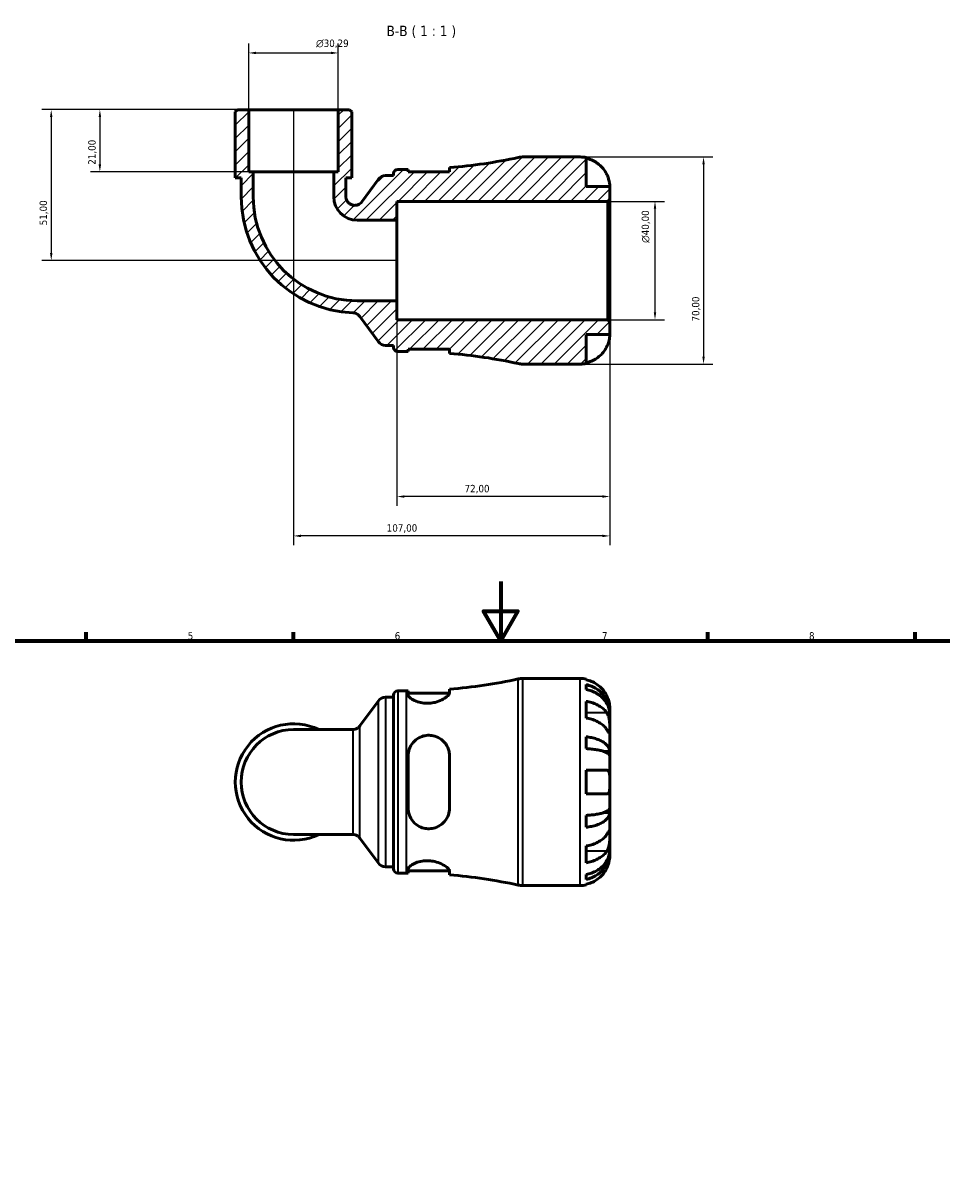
# Model space of a CAD drawing. Header units: millimetres. Extents: x 0 to 902, y 0 to 783.
# Tile 4 of 6: x 259 to 570, y 391 to 783. Entities that reach past the tile are written whole.
import ezdxf

# ---------------------------------------------------------------- set-up
doc = ezdxf.new("R2010")
doc.units = ezdxf.units.MM
for name, color, linetype, lineweight in [('Border (ISO)', 7, 'Continuous', 70), ('Dimension (ISO)', 7, 'Continuous', 25), ('Hatch (ISO)', 7, 'Continuous', 18), ('Symbol (ISO)', 7, 'Continuous', 25), ('Visible (ISO)', 7, 'Continuous', 50), ('Visible Narrow (ISO)', 7, 'Continuous', 35)]:
    doc.layers.add(name, color=color, linetype=linetype, lineweight=lineweight)
doc.styles.add('Label Text (ISO)', font='tahoma.ttf')
doc.styles.add('Note Text (ISO)', font='tahoma.ttf')
doc.dimstyles.new('Default (ISO)', dxfattribs={"dimtxt": 2.5, "dimasz": 2.5, "dimexe": 3.175, "dimexo": 0, "dimgap": 0.762, "dimtad": 1, "dimrnd": 1e-08, "dimzin": 0, "dimtxsty": 'Note Text (ISO)', "dimcen": 0.09, "dimdle": 10, "dimclrd": 256, "dimclre": 256, "dimclrt": 232, "dimazin": 0, "dimtfac": 1.40208, "dimtmove": 0, "dimatfit": 3, "dimfxl": 1, "dimtolj": 1, "dimtzin": 0, "dimlwd": -1, "dimlwe": -1, "dimarcsym": 0})

# ---------------------------------------------------------------- blocks, each defined once
blk = doc.blocks.new('Borders Default Border')
at = {"layer": 'Border (ISO)'}
for p, q in [((280.33, 574), (280.33, 576.9)), ((350.42, 574), (350.42, 576.9)), ((490.58, 574), (490.58, 576.9)), ((560.67, 574), (560.67, 576.9))]:
    blk.add_line(p, q, dxfattribs=at)
at = {"layer": 'Border (ISO)', "flags": 128}
for points in [[(420.5, 594), (420.5, 574), (414.73, 584), (426.27, 584), (420.5, 574)], [(20, 20), (20, 574), (821, 574), (821, 20), (20, 20)]]:
    blk.add_lwpolyline(points, dxfattribs=at)
at = {"layer": 'Border (ISO)', "color": 232, "true_color": 0xca0064, "char_height": 2.5, "attachment_point": 7, "style": 'Note Text (ISO)'}
for s, insert in [('5', (314.64, 574.35)), ('6', (384.66, 574.35)), ('7', (454.77, 574.4)), ('8', (524.81, 574.34))]:
    blk.add_mtext(s, dxfattribs=dict(at, insert=insert))
blk = doc.blocks.new('*D7')
at = {"layer": 'Defpoints', "color": 0, "transparency": 16777216}
for p in [(456.71, 722.55), (472.71, 722.55), (456.71, 682.55)]:
    blk.add_point(p, dxfattribs=at)
at = {"layer": 'Dimension (ISO)', "transparency": 16777216}
for p, q in [((456.71, 722.55), (475.89, 722.55)), ((472.71, 685.05), (472.71, 720.05)), ((456.71, 682.55), (475.89, 682.55))]:
    blk.add_line(p, q, dxfattribs=at)
for points in [[(472.29, 720.05), (473.13, 720.05), (472.71, 722.55)], [(472.29, 685.05), (473.13, 685.05), (472.71, 682.55)]]:
    blk.add_solid(points, dxfattribs=at)
at = {"layer": 'Dimension (ISO)', "color": 232, "true_color": 0xca0064, "transparency": 16777216, "insert": (468.19, 708.49), "char_height": 2.5, "attachment_point": 1, "rotation": 90, "style": 'Note Text (ISO)'}
blk.add_mtext('\\A1;\\fAIGDT|b0|i0;\\H2.5000;\\ln\\fTahoma|b0|i0;\\H2.5000;40,00', dxfattribs=at)
blk = doc.blocks.new('*D8')
at = {"layer": 'Defpoints', "color": 0, "transparency": 16777216}
for p in [(447.41, 737.55), (447.41, 667.55), (489.13, 667.55)]:
    blk.add_point(p, dxfattribs=at)
at = {"layer": 'Dimension (ISO)', "transparency": 16777216}
for p, q in [((447.41, 737.55), (492.3, 737.55)), ((489.13, 735.05), (489.13, 670.05)), ((447.41, 667.55), (492.3, 667.55))]:
    blk.add_line(p, q, dxfattribs=at)
for points in [[(488.71, 735.05), (489.55, 735.05), (489.13, 737.55)], [(488.71, 670.05), (489.55, 670.05), (489.13, 667.55)]]:
    blk.add_solid(points, dxfattribs=at)
at = {"layer": 'Dimension (ISO)', "color": 232, "true_color": 0xca0064, "transparency": 16777216, "insert": (485.2, 681.93), "char_height": 2.5, "attachment_point": 1, "rotation": 90, "style": 'Note Text (ISO)'}
blk.add_mtext('\\A1;70,00', dxfattribs=at)
blk = doc.blocks.new('*D9')
at = {"layer": 'Defpoints', "color": 0, "transparency": 16777216}
for p in [(335.27, 753.55), (284.92, 732.55), (336.78, 732.55)]:
    blk.add_point(p, dxfattribs=at)
at = {"layer": 'Dimension (ISO)', "transparency": 16777216}
for p, q in [((335.27, 753.55), (281.74, 753.55)), ((284.92, 751.05), (284.92, 735.05)), ((336.78, 732.55), (281.74, 732.55))]:
    blk.add_line(p, q, dxfattribs=at)
for points in [[(284.5, 751.05), (285.33, 751.05), (284.92, 753.55)], [(284.5, 735.05), (285.33, 735.05), (284.92, 732.55)]]:
    blk.add_solid(points, dxfattribs=at)
at = {"layer": 'Dimension (ISO)', "color": 232, "true_color": 0xca0064, "transparency": 16777216, "insert": (280.98, 734.93), "char_height": 2.5, "attachment_point": 1, "rotation": 90, "style": 'Note Text (ISO)'}
blk.add_mtext('\\A1;21,00', dxfattribs=at)
blk = doc.blocks.new('*D10')
at = {"layer": 'Defpoints', "color": 0, "transparency": 16777216}
for p in [(335.27, 753.55), (268.47, 702.55), (385.41, 702.55)]:
    blk.add_point(p, dxfattribs=at)
at = {"layer": 'Dimension (ISO)', "transparency": 16777216}
for p, q in [((335.27, 753.55), (265.29, 753.55)), ((268.47, 751.05), (268.47, 705.05)), ((385.41, 702.55), (265.29, 702.55))]:
    blk.add_line(p, q, dxfattribs=at)
for points in [[(268.05, 751.05), (268.88, 751.05), (268.47, 753.55)], [(268.05, 705.05), (268.88, 705.05), (268.47, 702.55)]]:
    blk.add_solid(points, dxfattribs=at)
at = {"layer": 'Dimension (ISO)', "color": 232, "true_color": 0xca0064, "transparency": 16777216, "insert": (264.53, 714.45), "char_height": 2.5, "attachment_point": 1, "rotation": 90, "style": 'Note Text (ISO)'}
blk.add_mtext('\\A1;51,00', dxfattribs=at)
blk = doc.blocks.new('*D11')
at = {"layer": 'Defpoints', "color": 0, "transparency": 16777216}
for p in [(365.56, 772.73), (335.27, 753.55), (365.56, 753.55)]:
    blk.add_point(p, dxfattribs=at)
at = {"layer": 'Dimension (ISO)', "transparency": 16777216}
for p, q in [((335.27, 753.55), (335.27, 775.9)), ((365.56, 753.55), (365.56, 775.9)), ((337.77, 772.73), (363.06, 772.73))]:
    blk.add_line(p, q, dxfattribs=at)
for points in [[(337.77, 773.15), (337.77, 772.31), (335.27, 772.73)], [(363.06, 773.15), (363.06, 772.31), (365.56, 772.73)]]:
    blk.add_solid(points, dxfattribs=at)
at = {"layer": 'Dimension (ISO)', "color": 232, "true_color": 0xca0064, "transparency": 16777216, "insert": (358.04, 777.25), "char_height": 2.5, "attachment_point": 1, "style": 'Note Text (ISO)'}
blk.add_mtext('\\A1;\\fAIGDT|b0|i0;\\H2.5000;\\ln\\fTahoma|b0|i0;\\H2.5000;30,29', dxfattribs=at)
blk = doc.blocks.new('*D12')
at = {"layer": 'Defpoints', "color": 0, "transparency": 16777216}
for p in [(385.41, 688.92), (457.41, 681.85), (385.41, 622.75)]:
    blk.add_point(p, dxfattribs=at)
at = {"layer": 'Dimension (ISO)', "transparency": 16777216}
for p, q in [((385.41, 688.92), (385.41, 619.58)), ((457.41, 681.85), (457.41, 619.58)), ((454.91, 622.75), (387.91, 622.75))]:
    blk.add_line(p, q, dxfattribs=at)
for points in [[(387.91, 623.17), (387.91, 622.33), (385.41, 622.75)], [(454.91, 623.17), (454.91, 622.33), (457.41, 622.75)]]:
    blk.add_solid(points, dxfattribs=at)
at = {"layer": 'Dimension (ISO)', "color": 232, "true_color": 0xca0064, "transparency": 16777216, "insert": (408.29, 626.69), "char_height": 2.5, "attachment_point": 1, "style": 'Note Text (ISO)'}
blk.add_mtext('\\A1;72,00', dxfattribs=at)
blk = doc.blocks.new('*D13')
at = {"layer": 'Defpoints', "color": 0, "transparency": 16777216}
for p in [(350.41, 753.55), (457.41, 681.85), (350.41, 609.44)]:
    blk.add_point(p, dxfattribs=at)
at = {"layer": 'Dimension (ISO)', "transparency": 16777216}
for p, q in [((350.41, 753.55), (350.41, 606.27)), ((457.41, 681.85), (457.41, 606.27)), ((454.91, 609.44), (352.91, 609.44))]:
    blk.add_line(p, q, dxfattribs=at)
for points in [[(352.91, 609.86), (352.91, 609.03), (350.41, 609.44)], [(454.91, 609.86), (454.91, 609.03), (457.41, 609.44)]]:
    blk.add_solid(points, dxfattribs=at)
at = {"layer": 'Dimension (ISO)', "color": 232, "true_color": 0xca0064, "transparency": 16777216, "insert": (381.96, 613.38), "char_height": 2.5, "attachment_point": 1, "style": 'Note Text (ISO)'}
blk.add_mtext('\\A1;107,00', dxfattribs=at)

msp = doc.modelspace()

# ---------------------------------------------------------------- hatches: boundary and pattern name
at = {"layer": 'Hatch (ISO)'}
h = msp.add_hatch(dxfattribs=at)
h.set_pattern_fill('ANSI31', color=256, scale=25.4, style=0)
h.set_pattern_definition([(45, (0, 0), (-2.245064, 2.245064), [])])
edge = h.paths.add_edge_path()
edge.add_ellipse((427.927, 674.548), major_axis=(-1.479, -6.842), ratio=1, start_angle=0, end_angle=12.19548)
edge.add_line((427.927, 667.548), (447.412, 667.548))
edge.add_ellipse((447.412, 677.548), major_axis=(0, -10), ratio=1, start_angle=0, end_angle=11.53696)
edge.add_line((449.412, 667.75), (449.412, 677.548))
edge.add_line((449.412, 677.548), (457.412, 677.548))
edge.add_line((457.412, 677.548), (457.412, 681.848))
edge.add_line((457.412, 681.848), (456.712, 682.548))
edge.add_line((456.712, 682.548), (385.412, 682.548))
edge.add_line((385.412, 682.548), (385.412, 688.917))
edge.add_line((385.412, 688.917), (371.972, 688.917))
edge.add_ellipse((371.972, 724.108), major_axis=(0, -35.191), ratio=1, start_angle=270, end_angle=360, ccw=False)
edge.add_line((336.781, 724.108), (336.781, 732.548))
edge.add_line((336.781, 732.548), (335.266, 732.548))
edge.add_line((335.266, 732.548), (335.266, 753.548))
edge.add_line((335.266, 753.548), (331.422, 753.548))
edge.add_line((331.422, 753.548), (330.722, 752.848))
edge.add_line((330.722, 752.848), (330.722, 730.448))
edge.add_line((330.722, 730.448), (332.691, 730.448))
edge.add_line((332.691, 730.448), (332.691, 724.108))
edge.add_ellipse((371.972, 724.108), major_axis=(-39.28, 0), ratio=1, start_angle=0, end_angle=87.91254)
edge.add_spline(control_points=[(370.541, 684.854), (370.797, 684.845), (371.051, 684.803), (371.542, 684.655), (371.776, 684.55), (372.329, 684.213), (372.619, 683.946), (372.85, 683.631)], knot_values=[-0.270942, -0.270942, -0.270942, -0.270942, -0.1940677, -0.1940677, -0.1171933, -0.1171933, 0, 0, 0, 0], degree=3, periodic=0)
edge.add_line((372.85, 683.631), (379.131, 675.073))
edge.add_ellipse((381.55, 676.848), major_axis=(-2.419, -1.775), ratio=1, start_angle=0, end_angle=53.72338)
edge.add_line((381.55, 673.848), (384.292, 673.848))
edge.add_line((384.292, 673.848), (384.292, 673.148))
edge.add_ellipse((385.692, 673.148), major_axis=(-1.4, 0), ratio=1, start_angle=0, end_angle=90)
edge.add_line((385.692, 671.748), (388.612, 671.748))
edge.add_ellipse((388.612, 492.64), major_axis=(0, 179.109), ratio=1, start_angle=359.81446, end_angle=360, ccw=False)
edge.add_line((389.192, 671.747), (389.192, 672.548))
edge.add_line((389.192, 672.548), (403.192, 672.548))
edge.add_line((403.192, 672.548), (403.192, 671.154))
edge.add_ellipse((388.612, 492.64), major_axis=(14.58, 178.514), ratio=1, start_angle=352.47373, end_angle=360, ccw=False)
edge = h.paths.add_edge_path()
edge.add_ellipse((427.927, 730.548), major_axis=(0, 7), ratio=1, start_angle=0, end_angle=12.19548)
edge.add_ellipse((388.612, 912.457), major_axis=(37.836, -175.067), ratio=1, start_angle=352.47373, end_angle=360, ccw=False)
edge.add_line((403.192, 733.943), (403.192, 732.548))
edge.add_line((403.192, 732.548), (389.192, 732.548))
edge.add_line((389.192, 732.548), (389.192, 733.349))
edge.add_ellipse((388.612, 912.457), major_axis=(0.58, -179.108), ratio=1, start_angle=359.81446, end_angle=360, ccw=False)
edge.add_line((388.612, 733.348), (385.692, 733.348))
edge.add_ellipse((385.692, 731.948), major_axis=(0, 1.4), ratio=1, start_angle=0, end_angle=90)
edge.add_line((384.292, 731.948), (384.292, 731.248))
edge.add_line((384.292, 731.248), (381.55, 731.248))
edge.add_ellipse((381.55, 728.248), major_axis=(0, 3), ratio=1, start_angle=0, end_angle=53.72338)
edge.add_line((379.131, 730.023), (373.55, 722.42))
edge.add_spline(control_points=[(373.55, 722.42), (373.384, 722.193), (373.187, 721.991), (372.741, 721.647), (372.496, 721.508), (371.871, 721.261), (371.483, 721.19), (370.702, 721.2), (370.316, 721.281), (369.597, 721.587), (369.271, 721.809), (368.722, 722.365), (368.505, 722.694), (368.208, 723.417), (368.132, 723.804), (368.132, 724.195)], knot_values=[-0.754649, -0.754649, -0.754649, -0.754649, -0.6703078, -0.6703078, -0.5859667, -0.5859667, -0.4687734, -0.4687734, -0.35158, -0.35158, -0.2343867, -0.2343867, -0.1171933, -0.1171933, 0, 0, 0, 0], degree=3, periodic=0)
edge.add_line((368.132, 724.195), (368.132, 730.448))
edge.add_line((368.132, 730.448), (370.101, 730.448))
edge.add_line((370.101, 730.448), (370.101, 752.848))
edge.add_line((370.101, 752.848), (369.401, 753.548))
edge.add_line((369.401, 753.548), (365.557, 753.548))
edge.add_line((365.557, 753.548), (365.557, 732.548))
edge.add_line((365.557, 732.548), (364.043, 732.548))
edge.add_line((364.043, 732.548), (364.043, 724.108))
edge.add_ellipse((371.972, 724.108), major_axis=(-7.929, 0), ratio=1, start_angle=0, end_angle=90)
edge.add_line((371.972, 716.179), (385.412, 716.179))
edge.add_line((385.412, 716.179), (385.412, 722.548))
edge.add_line((385.412, 722.548), (456.712, 722.548))
edge.add_line((456.712, 722.548), (457.412, 723.248))
edge.add_line((457.412, 723.248), (457.412, 727.548))
edge.add_line((457.412, 727.548), (449.412, 727.548))
edge.add_line((449.412, 727.548), (449.412, 737.346))
edge.add_ellipse((447.412, 727.548), major_axis=(2, 9.798), ratio=1, start_angle=0, end_angle=11.53696)
edge.add_line((447.412, 737.548), (427.927, 737.548))

# ---------------------------------------------------------------- linework, layer by layer
at = {"layer": 'Visible (ISO)'}
for p, q in [((331.422, 753.548), (330.722, 752.848)), ((330.722, 752.848), (330.722, 730.448)), ((335.266, 753.548), (331.422, 753.548)), ((335.266, 732.548), (335.266, 753.548)), ((365.557, 753.548), (335.266, 753.548)), ((369.401, 753.548), (365.557, 753.548)), ((365.557, 753.548), (365.557, 732.548)), ((370.101, 752.848), (369.401, 753.548)), ((370.101, 730.448), (370.101, 752.848)), ((447.412, 737.548), (427.927, 737.548)), ((449.412, 727.548), (449.412, 737.346)), ((336.781, 732.548), (335.266, 732.548)), ((336.781, 724.108), (336.781, 732.548)), ((364.043, 732.548), (336.781, 732.548)), ((365.557, 732.548), (364.043, 732.548)), ((364.043, 732.548), (364.043, 724.108)), ((384.292, 731.948), (384.292, 731.248)), ((388.612, 733.348), (385.692, 733.348)), ((389.192, 732.548), (389.192, 733.349)), ((403.192, 732.548), (389.192, 732.548)), ((403.192, 733.943), (403.192, 732.548)), ((330.722, 730.448), (332.691, 730.448)), ((332.691, 730.448), (332.691, 724.108)), ((368.132, 724.195), (368.132, 730.448)), ((368.132, 730.448), (370.101, 730.448)), ((379.131, 730.023), (373.55, 722.42)), ((384.292, 731.248), (381.55, 731.248)), ((457.412, 727.548), (449.412, 727.548)), ((457.412, 723.248), (457.412, 727.548)), ((385.412, 716.179), (385.412, 722.548)), ((385.412, 722.548), (456.712, 722.548)), ((456.712, 722.548), (457.412, 723.248)), ((456.712, 722.548), (456.712, 682.548)), ((457.412, 681.848), (457.412, 723.248)), ((371.972, 716.179), (385.412, 716.179)), ((385.412, 688.917), (385.412, 716.179)), ((385.412, 688.917), (371.972, 688.917)), ((385.412, 682.548), (385.412, 688.917)), ((372.85, 683.631), (379.131, 675.073)), ((456.712, 682.548), (385.412, 682.548)), ((457.412, 681.848), (456.712, 682.548)), ((457.412, 677.548), (457.412, 681.848)), ((449.412, 667.75), (449.412, 677.548)), ((449.412, 677.548), (457.412, 677.548)), ((381.55, 673.848), (384.292, 673.848)), ((384.292, 673.848), (384.292, 673.148)), ((385.692, 671.748), (388.612, 671.748)), ((389.192, 671.747), (389.192, 672.548)), ((389.192, 672.548), (403.192, 672.548)), ((403.192, 672.548), (403.192, 671.154)), ((427.927, 667.548), (447.412, 667.548)), ((427.927, 561.238), (447.412, 561.238)), ((449.412, 561.036), (449.412, 560.805)), ((385.692, 557.038), (388.612, 557.038)), ((389.192, 557.039), (389.192, 555.755)), ((389.192, 556.238), (403.177, 556.238)), ((403.192, 556.374), (403.192, 557.632)), ((449.412, 559.155), (449.412, 557.494)), ((372.871, 545.183), (379.131, 553.713)), ((381.55, 554.938), (384.292, 554.938)), ((384.292, 496.838), (384.292, 555.638)), ((449.412, 553.509), (449.412, 547.852)), ((457.412, 549.629), (457.387, 549.629)), ((457.412, 549.629), (457.412, 551.238)), ((457.412, 549.017), (457.412, 549.629)), ((457.412, 543.916), (457.412, 549.017)), ((370.452, 543.958), (350.412, 543.958)), ((449.412, 541.533), (449.412, 537.525)), ((457.412, 536.539), (457.412, 543.916)), ((457.412, 536.539), (455.503, 536.539)), ((457.412, 535.061), (457.412, 536.539)), ((389.192, 535.038), (389.192, 517.438)), ((403.192, 517.438), (403.192, 535.038)), ((457.412, 526.238), (457.412, 535.061)), ((449.412, 530.238), (449.412, 522.238)), ((457.412, 517.415), (457.412, 526.238)), ((457.412, 515.937), (457.412, 517.415)), ((449.412, 514.951), (449.412, 510.943)), ((457.412, 515.937), (455.503, 515.937)), ((457.412, 508.56), (457.412, 515.937)), ((350.412, 508.518), (370.452, 508.518)), ((372.871, 507.293), (379.131, 498.763)), ((457.412, 503.459), (457.412, 508.56)), ((449.412, 504.624), (449.412, 498.967)), ((457.412, 502.847), (457.387, 502.847)), ((457.412, 502.847), (457.412, 503.459)), ((457.412, 501.238), (457.412, 502.847)), ((381.55, 497.538), (384.292, 497.538)), ((385.692, 495.438), (388.612, 495.438)), ((389.192, 496.721), (389.192, 495.437)), ((389.192, 496.238), (403.177, 496.238)), ((403.192, 494.844), (403.192, 496.102)), ((449.412, 494.982), (449.412, 493.321)), ((427.927, 491.238), (447.412, 491.238)), ((449.412, 491.671), (449.412, 491.44))]:
    msp.add_line(p, q, dxfattribs=at)
for centre, radius, start, end in [((388.612, 912.457), 179.109, 274.66922, 282.19548), ((427.927, 730.548), 7, 90, 102.19548), ((447.412, 727.548), 10, 78.46304, 90), ((385.692, 731.948), 1.4, 90, 180), ((388.612, 912.457), 179.109, 270, 270.18554), ((381.55, 728.248), 3, 90, 143.72338), ((371.972, 724.108), 39.28, 180, 267.91254), ((371.972, 724.108), 35.191, 180, 270), ((371.972, 724.108), 7.929, 180, 270), ((381.55, 676.848), 3, 216.27662, 270), ((385.692, 673.148), 1.4, 180, 270), ((388.612, 492.64), 179.109, 89.81446, 90), ((388.612, 492.64), 179.109, 77.80452, 85.33078), ((427.927, 674.548), 7, 257.80452, 270), ((447.412, 677.548), 10, 270, 281.53696), ((388.612, 736.147), 179.109, 274.66922, 282.19548), ((427.927, 554.238), 7, 90, 102.19548), ((447.412, 551.238), 10, 78.46304, 90), ((385.692, 555.638), 1.4, 90, 180), ((388.612, 736.147), 179.109, 270, 270.18554), ((381.55, 551.938), 3, 90, 143.72338), ((350.412, 526.238), 19.689, 64.15807, 295.84193), ((350.412, 526.238), 17.72, 90, 270), ((381.55, 500.538), 3, 216.27662, 270), ((385.692, 496.838), 1.4, 180, 270), ((388.612, 316.329), 179.109, 89.81446, 90), ((388.612, 316.329), 179.109, 77.80452, 85.33078), ((427.927, 498.238), 7, 257.80452, 270), ((447.412, 501.238), 10, 270, 281.53696)]:
    msp.add_arc(centre, radius, start, end, dxfattribs=at)
for points, knots in [([(449.412, 737.116), (450.051, 736.984), (450.675, 736.787), (451.798, 736.32), (452.397, 736.005), (453.515, 735.254), (454.034, 734.819), (454.908, 733.942), (455.343, 733.418), (455.999, 732.431), (456.247, 731.987), (456.452, 731.548)], [0.18972425, 0.18972425, 0.18972425, 0.18972425, 0.36926522, 0.36926522, 0.55452014, 0.55452014, 0.73977506, 0.73977506, 0.92607912, 0.92607912, 1.06568045, 1.06568045, 1.06568045, 1.06568045]), ([(456.452, 731.548), (456.545, 731.35), (456.632, 731.149), (456.788, 730.76), (456.856, 730.572), (456.996, 730.157), (457.063, 729.931), (457.221, 729.327), (457.288, 728.972), (457.38, 728.322), (457.398, 728.048), (457.414, 727.653), (457.412, 727.548), (457.412, 727.548)], [-0.64798358, -0.64798358, -0.64798358, -0.64798358, -0.58129223, -0.58129223, -0.51957432, -0.51957432, -0.44316993, -0.44316993, -0.3085364, -0.3085364, -0.15881239, -0.15881239, 0, 0, 0, 0]), ([(373.55, 722.42), (373.384, 722.193), (373.187, 721.991), (372.741, 721.647), (372.496, 721.508), (371.871, 721.261), (371.483, 721.19), (370.702, 721.2), (370.316, 721.281), (369.597, 721.587), (369.271, 721.809), (368.722, 722.365), (368.505, 722.694), (368.208, 723.417), (368.132, 723.804), (368.132, 724.195)], [-0.75464897, -0.75464897, -0.75464897, -0.75464897, -0.67030784, -0.67030784, -0.58596671, -0.58596671, -0.46877337, -0.46877337, -0.35158003, -0.35158003, -0.23438668, -0.23438668, -0.11719334, -0.11719334, 0, 0, 0, 0]), ([(370.541, 684.854), (370.797, 684.845), (371.051, 684.803), (371.542, 684.655), (371.776, 684.55), (372.329, 684.213), (372.619, 683.946), (372.85, 683.631)], [-0.27094204, -0.27094204, -0.27094204, -0.27094204, -0.19406769, -0.19406769, -0.11719334, -0.11719334, 0, 0, 0, 0]), ([(457.412, 677.548), (457.412, 677.548), (457.412, 677.506), (457.409, 677.328), (457.405, 677.186), (457.373, 676.739), (457.336, 676.394), (457.206, 675.719), (457.136, 675.426), (456.98, 674.887), (456.902, 674.65), (456.721, 674.163), (456.62, 673.915), (456.49, 673.63), (456.471, 673.589), (456.452, 673.548)], [-2.77804136, -2.77804136, -2.77804136, -2.77804136, -2.67672151, -2.67672151, -2.56558131, -2.56558131, -2.40960112, -2.40960112, -2.30519389, -2.30519389, -2.22617552, -2.22617552, -2.14450488, -2.14450488, -2.1308178, -2.1308178, -2.1308178, -2.1308178]), ([(456.452, 673.548), (456.247, 673.11), (455.999, 672.665), (455.343, 671.679), (454.908, 671.155), (454.034, 670.277), (453.515, 669.842), (452.397, 669.092), (451.798, 668.776), (450.675, 668.31), (450.051, 668.112), (449.412, 667.981)], [4.90264375, 4.90264375, 4.90264375, 4.90264375, 5.04224508, 5.04224508, 5.22854914, 5.22854914, 5.41380406, 5.41380406, 5.59905898, 5.59905898, 5.77859995, 5.77859995, 5.77859995, 5.77859995]), ([(456.452, 555.238), (456.247, 555.676), (455.999, 556.121), (455.343, 557.108), (454.908, 557.631), (454.034, 558.509), (453.515, 558.944), (452.397, 559.694), (451.798, 560.01), (450.675, 560.477), (450.051, 560.674), (449.412, 560.805)], [4.90264375, 4.90264375, 4.90264375, 4.90264375, 5.04224508, 5.04224508, 5.22854914, 5.22854914, 5.41380406, 5.41380406, 5.59905898, 5.59905898, 5.77859995, 5.77859995, 5.77859995, 5.77859995]), ([(403.192, 556.374), (403.192, 556.263), (403.161, 556.143), (402.97, 555.737), (402.704, 555.424), (401.884, 554.727), (401.291, 554.339), (399.918, 553.669), (399.157, 553.382), (397.695, 553.022), (397.037, 552.917), (395.734, 552.832), (395.108, 552.846), (393.773, 552.99), (393.091, 553.139), (391.679, 553.585), (391.002, 553.909), (389.918, 554.6), (389.528, 554.967), (389.239, 555.462), (389.192, 555.614), (389.192, 555.755)], [-2.4429576, -2.4429576, -2.4429576, -2.4429576, -2.3238064, -2.3238064, -2.0673153, -2.0673153, -1.7720506, -1.7720506, -1.5008728, -1.5008728, -1.2976414, -1.2976414, -1.1077886, -1.1077886, -0.88123, -0.88123, -0.5885208, -0.5885208, -0.2801694, -0.2801694, -0.1315154, -0.1315154, -0.1315154, -0.1315154]), ([(449.412, 559.155), (450.053, 559.028), (450.679, 558.836), (451.804, 558.385), (452.403, 558.08), (453.522, 557.355), (454.041, 556.935), (454.914, 556.088), (455.348, 555.583), (456.097, 554.496), (456.411, 553.913), (456.885, 552.804), (457.087, 552.174), (457.351, 550.888), (457.412, 550.231), (457.412, 549.629)], [0.1897184, 0.1897184, 0.1897184, 0.1897184, 0.3698032, 0.3698032, 0.5549844, 0.5549844, 0.7401655, 0.7401655, 0.9258164, 0.9258164, 1.1114673, 1.1114673, 1.2978252, 1.2978252, 1.484183, 1.484183, 1.484183, 1.484183]), ([(457.412, 549.017), (457.412, 549.552), (457.351, 550.137), (457.087, 551.282), (456.885, 551.842), (456.411, 552.83), (456.097, 553.348), (455.348, 554.315), (454.914, 554.765), (454.041, 555.519), (453.522, 555.893), (452.403, 556.538), (451.804, 556.809), (450.679, 557.211), (450.053, 557.381), (449.412, 557.494)], [4.4593823, 4.4593823, 4.4593823, 4.4593823, 4.6457401, 4.6457401, 4.832098, 4.832098, 5.0177489, 5.0177489, 5.2033998, 5.2033998, 5.388581, 5.388581, 5.5737621, 5.5737621, 5.753847, 5.753847, 5.753847, 5.753847]), ([(449.412, 553.509), (450.051, 553.416), (450.675, 553.277), (451.798, 552.947), (452.397, 552.724), (453.515, 552.193), (454.034, 551.886), (454.908, 551.265), (455.343, 550.894), (455.999, 550.197), (456.247, 549.882), (456.452, 549.573)], [0.18972425, 0.18972425, 0.18972425, 0.18972425, 0.36926522, 0.36926522, 0.55452014, 0.55452014, 0.73977506, 0.73977506, 0.92607912, 0.92607912, 1.06568045, 1.06568045, 1.06568045, 1.06568045]), ([(457.412, 551.238), (457.412, 551.238), (457.412, 551.281), (457.409, 551.458), (457.405, 551.6), (457.373, 552.048), (457.336, 552.392), (457.206, 553.068), (457.136, 553.36), (456.98, 553.899), (456.902, 554.137), (456.721, 554.623), (456.62, 554.871), (456.49, 555.156), (456.471, 555.197), (456.452, 555.238)], [-2.77804136, -2.77804136, -2.77804136, -2.77804136, -2.67672151, -2.67672151, -2.56558131, -2.56558131, -2.40960112, -2.40960112, -2.30519389, -2.30519389, -2.22617552, -2.22617552, -2.14450488, -2.14450488, -2.1308178, -2.1308178, -2.1308178, -2.1308178]), ([(456.452, 549.573), (456.51, 549.485), (456.566, 549.392), (456.728, 549.098), (456.825, 548.883), (457.001, 548.409), (457.077, 548.149), (457.229, 547.494), (457.289, 547.093), (457.379, 546.185), (457.397, 545.688), (457.414, 544.734), (457.412, 544.29), (457.412, 543.916)], [-0.64434498, -0.64434498, -0.64434498, -0.64434498, -0.60308586, -0.60308586, -0.52007987, -0.52007987, -0.43273909, -0.43273909, -0.31000661, -0.31000661, -0.15868997, -0.15868997, 0, 0, 0, 0]), ([(370.452, 543.958), (370.723, 543.958), (370.994, 543.997), (371.482, 544.129), (371.7, 544.222), (372.069, 544.423), (372.222, 544.53), (372.476, 544.737), (372.577, 544.837), (372.746, 545.021), (372.814, 545.106), (372.871, 545.183)], [-1.563144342, -1.563144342, -1.563144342, -1.563144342, -1.5626297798, -1.5626297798, -1.5621152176, -1.5621152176, -1.5616006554, -1.5616006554, -1.5610860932, -1.5610860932, -1.5605715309, -1.5605715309, -1.5605715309, -1.5605715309]), ([(456.452, 543.916), (456.247, 544.226), (455.999, 544.54), (455.343, 545.238), (454.908, 545.608), (454.034, 546.229), (453.515, 546.536), (452.397, 547.067), (451.798, 547.29), (450.675, 547.62), (450.051, 547.759), (449.412, 547.852)], [4.90264375, 4.90264375, 4.90264375, 4.90264375, 5.04224508, 5.04224508, 5.22854914, 5.22854914, 5.41380406, 5.41380406, 5.59905898, 5.59905898, 5.77859995, 5.77859995, 5.77859995, 5.77859995]), ([(389.192, 535.038), (389.192, 535.418), (389.223, 535.797), (389.421, 537.01), (389.71, 537.813), (390.563, 539.288), (391.133, 539.956), (392.435, 540.997), (393.142, 541.391), (394.52, 541.866), (395.155, 541.991), (396.447, 542.063), (397.085, 542.01), (398.484, 541.7), (399.213, 541.399), (400.673, 540.498), (401.36, 539.849), (402.442, 538.328), (402.832, 537.451), (403.138, 536.032), (403.192, 535.538), (403.192, 535.038)], [-2.4263916, -2.4263916, -2.4263916, -2.4263916, -2.3068615, -2.3068615, -2.0374184, -2.0374184, -1.7611757, -1.7611757, -1.5125633, -1.5125633, -1.317313, -1.317313, -1.1234752, -1.1234752, -0.8791799, -0.8791799, -0.5783283, -0.5783283, -0.2730068, -0.2730068, -0.1161068, -0.1161068, -0.1161068, -0.1161068]), ([(449.412, 541.533), (450.053, 541.466), (450.679, 541.366), (451.804, 541.129), (452.403, 540.969), (453.522, 540.589), (454.041, 540.369), (454.914, 539.925), (455.348, 539.66), (456.097, 539.09), (456.411, 538.785), (456.885, 538.203), (457.087, 537.873), (457.351, 537.199), (457.412, 536.855), (457.412, 536.539)], [0.1897184, 0.1897184, 0.1897184, 0.1897184, 0.3698032, 0.3698032, 0.5549844, 0.5549844, 0.7401655, 0.7401655, 0.9258164, 0.9258164, 1.1114673, 1.1114673, 1.2978252, 1.2978252, 1.484183, 1.484183, 1.484183, 1.484183]), ([(457.412, 543.916), (457.412, 543.706), (457.412, 543.521), (457.41, 543.194), (457.408, 543.057), (457.39, 542.816), (457.369, 542.745), (457.282, 542.743), (457.219, 542.805), (457.063, 543.008), (456.986, 543.118), (456.808, 543.379), (456.709, 543.529), (456.552, 543.765), (456.503, 543.839), (456.452, 543.916)], [0, 0, 0, 0, 0.08884908, 0.08884908, 0.18379648, 0.18379648, 0.31419699, 0.31419699, 0.43784665, 0.43784665, 0.52411276, 0.52411276, 0.60765264, 0.60765264, 0.6434969, 0.6434969, 0.6434969, 0.6434969]), ([(457.412, 535.061), (457.412, 535.217), (457.351, 535.386), (457.087, 535.719), (456.885, 535.882), (456.411, 536.169), (456.097, 536.32), (455.348, 536.601), (454.914, 536.731), (454.041, 536.95), (453.522, 537.059), (452.403, 537.247), (451.804, 537.325), (450.679, 537.442), (450.053, 537.492), (449.412, 537.525)], [4.4593823, 4.4593823, 4.4593823, 4.4593823, 4.6457401, 4.6457401, 4.832098, 4.832098, 5.0177489, 5.0177489, 5.2033998, 5.2033998, 5.388581, 5.388581, 5.5737621, 5.5737621, 5.753847, 5.753847, 5.753847, 5.753847]), ([(449.412, 530.238), (450.051, 530.238), (450.675, 530.238), (451.798, 530.238), (452.397, 530.238), (453.515, 530.238), (454.034, 530.238), (454.908, 530.238), (455.343, 530.238), (455.999, 530.238), (456.247, 530.238), (456.452, 530.238)], [0.18972425, 0.18972425, 0.18972425, 0.18972425, 0.36926522, 0.36926522, 0.55452014, 0.55452014, 0.73977506, 0.73977506, 0.92607912, 0.92607912, 1.06568045, 1.06568045, 1.06568045, 1.06568045]), ([(456.452, 530.238), (456.521, 530.238), (456.586, 530.23), (456.747, 530.187), (456.836, 530.139), (457.002, 529.992), (457.076, 529.888), (457.228, 529.565), (457.289, 529.318), (457.379, 528.662), (457.397, 528.24), (457.414, 527.29), (457.412, 526.766), (457.412, 526.238)], [-0.64008532, -0.64008532, -0.64008532, -0.64008532, -0.59222185, -0.59222185, -0.51595037, -0.51595037, -0.43235608, -0.43235608, -0.30863031, -0.30863031, -0.15844955, -0.15844955, 0, 0, 0, 0]), ([(457.412, 526.238), (457.412, 525.9), (457.412, 525.564), (457.409, 524.878), (457.405, 524.535), (457.373, 523.77), (457.336, 523.381), (457.206, 522.861), (457.136, 522.69), (456.98, 522.46), (456.902, 522.385), (456.721, 522.277), (456.62, 522.247), (456.49, 522.239), (456.471, 522.238), (456.452, 522.238)], [-2.77804136, -2.77804136, -2.77804136, -2.77804136, -2.67672151, -2.67672151, -2.56558131, -2.56558131, -2.40960112, -2.40960112, -2.30519389, -2.30519389, -2.22617552, -2.22617552, -2.14450488, -2.14450488, -2.1308178, -2.1308178, -2.1308178, -2.1308178]), ([(456.452, 522.238), (456.247, 522.238), (455.999, 522.238), (455.343, 522.238), (454.908, 522.238), (454.034, 522.238), (453.515, 522.238), (452.397, 522.238), (451.798, 522.238), (450.675, 522.238), (450.051, 522.238), (449.412, 522.238)], [4.90264375, 4.90264375, 4.90264375, 4.90264375, 5.04224508, 5.04224508, 5.22854914, 5.22854914, 5.41380406, 5.41380406, 5.59905898, 5.59905898, 5.77859995, 5.77859995, 5.77859995, 5.77859995]), ([(403.192, 517.438), (403.192, 517.058), (403.161, 516.682), (402.97, 515.513), (402.704, 514.753), (401.884, 513.263), (401.291, 512.556), (399.918, 511.453), (399.157, 511.037), (397.695, 510.57), (397.037, 510.457), (395.734, 510.425), (395.108, 510.494), (393.773, 510.827), (393.091, 511.12), (391.679, 512.005), (391.002, 512.652), (389.918, 514.186), (389.528, 515.084), (389.239, 516.496), (389.192, 516.965), (389.192, 517.438)], [-2.4429576, -2.4429576, -2.4429576, -2.4429576, -2.3238064, -2.3238064, -2.0673153, -2.0673153, -1.7720506, -1.7720506, -1.5008728, -1.5008728, -1.2976414, -1.2976414, -1.1077886, -1.1077886, -0.88123, -0.88123, -0.5885208, -0.5885208, -0.2801694, -0.2801694, -0.1315154, -0.1315154, -0.1315154, -0.1315154]), ([(449.412, 514.951), (450.053, 514.984), (450.679, 515.034), (451.804, 515.151), (452.403, 515.229), (453.522, 515.417), (454.041, 515.526), (454.914, 515.745), (455.348, 515.875), (456.097, 516.156), (456.411, 516.307), (456.885, 516.594), (457.087, 516.757), (457.351, 517.089), (457.412, 517.259), (457.412, 517.415)], [0.1897184, 0.1897184, 0.1897184, 0.1897184, 0.3698032, 0.3698032, 0.5549844, 0.5549844, 0.7401655, 0.7401655, 0.9258164, 0.9258164, 1.1114673, 1.1114673, 1.2978252, 1.2978252, 1.484183, 1.484183, 1.484183, 1.484183]), ([(457.412, 515.937), (457.412, 515.621), (457.351, 515.277), (457.087, 514.603), (456.885, 514.272), (456.411, 513.691), (456.097, 513.386), (455.348, 512.816), (454.914, 512.551), (454.041, 512.107), (453.522, 511.887), (452.403, 511.507), (451.804, 511.347), (450.679, 511.11), (450.053, 511.01), (449.412, 510.943)], [4.4593823, 4.4593823, 4.4593823, 4.4593823, 4.6457401, 4.6457401, 4.832098, 4.832098, 5.0177489, 5.0177489, 5.2033998, 5.2033998, 5.388581, 5.388581, 5.5737621, 5.5737621, 5.753847, 5.753847, 5.753847, 5.753847]), ([(456.452, 508.56), (456.51, 508.648), (456.566, 508.733), (456.728, 508.976), (456.825, 509.122), (457.001, 509.38), (457.077, 509.488), (457.229, 509.681), (457.289, 509.737), (457.379, 509.724), (457.397, 509.623), (457.414, 509.23), (457.412, 508.934), (457.412, 508.56)], [-0.64434498, -0.64434498, -0.64434498, -0.64434498, -0.60308586, -0.60308586, -0.52007987, -0.52007987, -0.43273909, -0.43273909, -0.31000661, -0.31000661, -0.15868997, -0.15868997, 0, 0, 0, 0]), ([(372.871, 507.293), (372.814, 507.37), (372.746, 507.455), (372.577, 507.639), (372.476, 507.739), (372.222, 507.946), (372.069, 508.053), (371.7, 508.254), (371.482, 508.347), (370.994, 508.479), (370.723, 508.518), (370.452, 508.518)], [1.5606225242, 1.5606225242, 1.5606225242, 1.5606225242, 1.5611370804, 1.5611370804, 1.5616516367, 1.5616516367, 1.5621661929, 1.5621661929, 1.5626807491, 1.5626807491, 1.5631953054, 1.5631953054, 1.5631953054, 1.5631953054]), ([(449.412, 504.624), (450.051, 504.717), (450.675, 504.856), (451.798, 505.186), (452.397, 505.409), (453.515, 505.94), (454.034, 506.247), (454.908, 506.868), (455.343, 507.238), (455.999, 507.936), (456.247, 508.25), (456.452, 508.56)], [0.18972425, 0.18972425, 0.18972425, 0.18972425, 0.36926522, 0.36926522, 0.55452014, 0.55452014, 0.73977506, 0.73977506, 0.92607912, 0.92607912, 1.06568045, 1.06568045, 1.06568045, 1.06568045]), ([(457.412, 508.56), (457.412, 508.351), (457.412, 508.119), (457.41, 507.601), (457.408, 507.314), (457.39, 506.604), (457.369, 506.173), (457.282, 505.331), (457.219, 504.928), (457.063, 504.277), (456.986, 504.022), (456.808, 503.553), (456.709, 503.339), (456.552, 503.06), (456.503, 502.98), (456.452, 502.903)], [0, 0, 0, 0, 0.08884908, 0.08884908, 0.18379648, 0.18379648, 0.31419699, 0.31419699, 0.43784665, 0.43784665, 0.52411276, 0.52411276, 0.60765264, 0.60765264, 0.6434969, 0.6434969, 0.6434969, 0.6434969]), ([(449.412, 494.982), (450.053, 495.095), (450.679, 495.265), (451.804, 495.667), (452.403, 495.938), (453.522, 496.583), (454.041, 496.957), (454.914, 497.711), (455.348, 498.161), (456.097, 499.128), (456.411, 499.646), (456.885, 500.634), (457.087, 501.194), (457.351, 502.339), (457.412, 502.924), (457.412, 503.459)], [0.1897184, 0.1897184, 0.1897184, 0.1897184, 0.3698032, 0.3698032, 0.5549844, 0.5549844, 0.7401655, 0.7401655, 0.9258164, 0.9258164, 1.1114673, 1.1114673, 1.2978252, 1.2978252, 1.484183, 1.484183, 1.484183, 1.484183]), ([(456.452, 502.903), (456.247, 502.593), (455.999, 502.279), (455.343, 501.582), (454.908, 501.211), (454.034, 500.59), (453.515, 500.283), (452.397, 499.752), (451.798, 499.529), (450.675, 499.199), (450.051, 499.06), (449.412, 498.967)], [4.90264375, 4.90264375, 4.90264375, 4.90264375, 5.04224508, 5.04224508, 5.22854914, 5.22854914, 5.41380406, 5.41380406, 5.59905898, 5.59905898, 5.77859995, 5.77859995, 5.77859995, 5.77859995]), ([(457.412, 502.847), (457.412, 502.245), (457.351, 501.588), (457.087, 500.302), (456.885, 499.672), (456.411, 498.563), (456.097, 497.98), (455.348, 496.893), (454.914, 496.388), (454.041, 495.541), (453.522, 495.121), (452.403, 494.396), (451.804, 494.091), (450.679, 493.64), (450.053, 493.448), (449.412, 493.321)], [4.4593823, 4.4593823, 4.4593823, 4.4593823, 4.6457401, 4.6457401, 4.832098, 4.832098, 5.0177489, 5.0177489, 5.2033998, 5.2033998, 5.388581, 5.388581, 5.5737621, 5.5737621, 5.753847, 5.753847, 5.753847, 5.753847]), ([(456.452, 497.238), (456.521, 497.385), (456.586, 497.532), (456.747, 497.918), (456.836, 498.155), (457.002, 498.646), (457.076, 498.897), (457.228, 499.495), (457.289, 499.824), (457.379, 500.459), (457.397, 500.737), (457.414, 501.133), (457.412, 501.238), (457.412, 501.238)], [-0.64008532, -0.64008532, -0.64008532, -0.64008532, -0.59222185, -0.59222185, -0.51595037, -0.51595037, -0.43235608, -0.43235608, -0.30863031, -0.30863031, -0.15844955, -0.15844955, 0, 0, 0, 0]), ([(389.192, 496.721), (389.192, 496.834), (389.223, 496.955), (389.421, 497.368), (389.71, 497.682), (390.563, 498.316), (391.133, 498.636), (392.435, 499.154), (393.142, 499.358), (394.52, 499.584), (395.155, 499.634), (396.447, 499.616), (397.085, 499.55), (398.484, 499.287), (399.213, 499.065), (400.673, 498.476), (401.36, 498.091), (402.442, 497.318), (402.832, 496.929), (403.138, 496.411), (403.192, 496.248), (403.192, 496.102)], [-2.4263916, -2.4263916, -2.4263916, -2.4263916, -2.3068615, -2.3068615, -2.0374184, -2.0374184, -1.7611757, -1.7611757, -1.5125633, -1.5125633, -1.317313, -1.317313, -1.1234752, -1.1234752, -0.8791799, -0.8791799, -0.5783283, -0.5783283, -0.2730068, -0.2730068, -0.1161068, -0.1161068, -0.1161068, -0.1161068]), ([(449.412, 491.671), (450.051, 491.802), (450.675, 491.999), (451.798, 492.466), (452.397, 492.782), (453.515, 493.532), (454.034, 493.967), (454.908, 494.844), (455.343, 495.368), (455.999, 496.355), (456.247, 496.8), (456.452, 497.238)], [0.18972425, 0.18972425, 0.18972425, 0.18972425, 0.36926522, 0.36926522, 0.55452014, 0.55452014, 0.73977506, 0.73977506, 0.92607912, 0.92607912, 1.06568045, 1.06568045, 1.06568045, 1.06568045])]:
    msp.add_open_spline(points, degree=3, knots=knots, dxfattribs=at)
for points in [[(403.177, 732.548), (403.187, 732.595), (403.192, 732.64), (403.192, 732.684)], [(403.192, 672.412), (403.192, 672.456), (403.187, 672.502), (403.177, 672.548)]]:
    msp.add_open_spline(points, degree=3, dxfattribs=at)
at = {"layer": 'Visible Narrow (ISO)'}
for p, q in [((426.448, 491.825), (426.448, 560.651)), ((427.927, 560.807), (427.927, 491.669)), ((447.412, 491.669), (447.412, 560.807)), ((385.692, 556.659), (385.692, 495.817)), ((388.612, 495.817), (388.612, 556.659)), ((379.131, 499.101), (379.131, 553.375)), ((381.55, 554.585), (381.55, 497.891)), ((456.1, 549.573), (449.764, 549.573)), ((456.1, 502.903), (449.764, 502.903))]:
    msp.add_line(p, q, dxfattribs=at)
for points, knots in [([(372.865, 507.533), (372.862, 507.905), (372.859, 508.708), (372.855, 511.133), (372.854, 512.792), (372.851, 516.7), (372.851, 518.947), (372.85, 523.693), (372.85, 526.191), (372.85, 531.066), (372.851, 533.443), (372.852, 537.72), (372.853, 539.619), (372.857, 542.658), (372.859, 543.796), (372.863, 544.667), (372.864, 544.826), (372.865, 544.942)], [-1.4045628, -1.4045628, -1.4045628, -1.4045628, -1.0355548, -1.0355548, -0.6482978, -0.6482978, -0.2612228, -0.2612228, 0.1258029, 0.1258029, 0.5129064, 0.5129064, 0.90028, 0.90028, 1.2883554, 1.2883554, 1.4045118, 1.4045118, 1.4045118, 1.4045118]), ([(370.476, 543.74), (370.481, 543.63), (370.485, 543.48), (370.503, 542.662), (370.512, 541.598), (370.526, 538.755), (370.531, 536.978), (370.538, 532.978), (370.54, 530.755), (370.541, 526.194), (370.541, 523.857), (370.538, 519.417), (370.535, 517.315), (370.526, 513.66), (370.52, 512.108), (370.503, 509.833), (370.492, 509.08), (370.476, 508.735)], [-1.4068274, -1.4068274, -1.4068274, -1.4068274, -1.2883554, -1.2883554, -0.90028, -0.90028, -0.5129064, -0.5129064, -0.1258029, -0.1258029, 0.2612228, 0.2612228, 0.6482978, 0.6482978, 1.0355548, 1.0355548, 1.4068783, 1.4068783, 1.4068783, 1.4068783])]:
    msp.add_open_spline(points, degree=3, knots=knots, dxfattribs=at)

# ---------------------------------------------------------------- block references
msp.add_blockref('Borders Default Border', (0, 0))

# ---------------------------------------------------------------- texts
at = {"layer": 'Symbol (ISO)', "insert": (381.864, 777.798), "char_height": 3.5, "attachment_point": 7, "style": 'Label Text (ISO)'}
msp.add_mtext('B-B ( 1 : 1 )', dxfattribs=at)

# ---------------------------------------------------------------- dimensions: what is measured, and where the dimension line sits
at = {"layer": 'Dimension (ISO)'}
for base, p1, p2, angle, picture, middle in [((365.557, 772.729), (335.266, 753.548), (365.557, 753.548), 180, '*D11', (363.594, 772.729)), ((472.712, 722.548), (456.712, 682.548), (456.712, 722.548), 90, '*D7', (472.712, 714.048))]:
    dim = msp.add_linear_dim(base=base, p1=p1, p2=p2, angle=angle, text='\\fAIGDT|b0|i0;\\H2.5000;\\ln\\fTahoma|b0|i0;\\H2.5000;<>', dimstyle='Default (ISO)', override={"dimdec": 2, "dimtp": 0, "dimtm": 0, "dimtdec": 2, "dimtofl": 0, "dimatfit": 1}, dxfattribs=at)
    dim.commit()
    dim.dimension.update_dxf_attribs({"geometry": picture, "text_midpoint": middle, "dimtype": 160})
for base, p1, p2, angle, picture, middle in [((268.465, 702.548), (335.266, 753.548), (385.412, 702.548), 270, '*D10', (268.465, 718.548)), ((284.916, 732.548), (335.266, 753.548), (336.781, 732.548), 270, '*D9', (284.916, 739.048)), ((350.412, 609.443), (457.412, 681.848), (350.412, 753.548), 180, '*D13', (386.912, 609.443)), ((489.129, 667.548), (447.412, 737.548), (447.412, 667.548), 90, '*D8', (489.129, 686.048)), ((385.412, 622.751), (457.412, 681.848), (385.412, 688.917), 180, '*D12', (412.412, 622.751))]:
    dim = msp.add_linear_dim(base=base, p1=p1, p2=p2, angle=angle, dimstyle='Default (ISO)', override={"dimdec": 2, "dimtp": 0, "dimtm": 0, "dimtdec": 2, "dimtofl": 0, "dimatfit": 1}, dxfattribs=at)
    dim.commit()
    dim.dimension.update_dxf_attribs({"geometry": picture, "text_midpoint": middle, "dimtype": 160})

doc.saveas('drawing.dxf')
